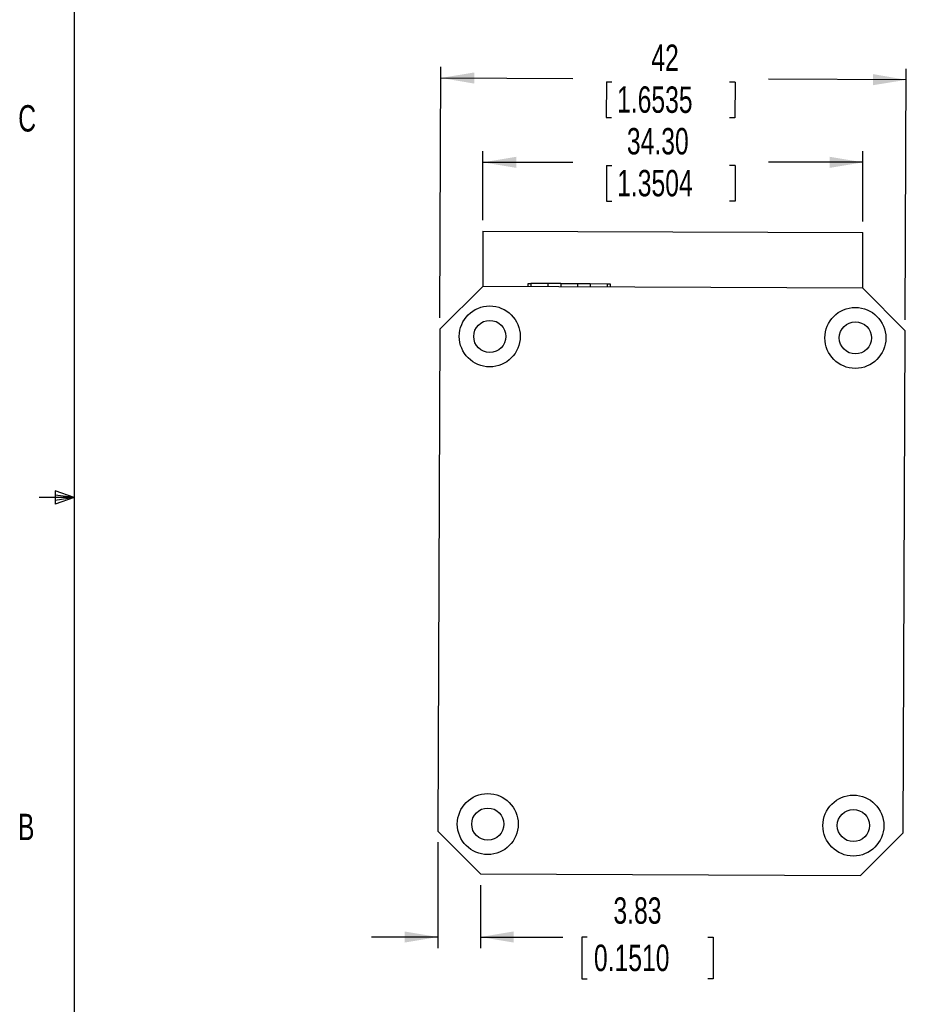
# Model space of a CAD drawing. Extents: x 11 to 421, y 5 to 275.
# Tile 7 of 17: x 11 to 91, y 94 to 183. Entities that reach past the tile are written whole.
import ezdxf
from ezdxf.enums import TextEntityAlignment as Align

# ---------------------------------------------------------------- set-up
doc = ezdxf.new("R2010")
doc.units = 0
doc.layers.get('0').update_dxf_attribs({"linetype": 'CONTINUOUS'})
doc.dimstyles.new('SLDDIMSTYLE0', dxfattribs={"dimtxt": 2.38125, "dimasz": 3, "dimexe": 0, "dimexo": 0.0625, "dimgap": 0.595313, "dimtad": 0, "dimrnd": 1e-09, "dimzin": 4, "dimsah": 1, "dimcen": 0.09, "dimazin": 3, "dimtfac": 1, "dimtofl": 0, "dimtmove": 0, "dimatfit": 3})
doc.dimstyles.new('SLDDIMSTYLE1', dxfattribs={"dimtxt": 2.38125, "dimasz": 3, "dimexe": 0, "dimexo": 0.0625, "dimgap": 0.595313, "dimtad": 0, "dimrnd": 1e-09, "dimzin": 12, "dimsah": 1, "dimcen": 0.09, "dimazin": 3, "dimtfac": 1, "dimtmove": 0, "dimatfit": 3})
doc.dimstyles.new('SLDDIMSTYLE2', dxfattribs={"dimtxt": 2.38125, "dimasz": 3, "dimexe": 0, "dimexo": 0.0625, "dimgap": 0.595313, "dimtad": 0, "dimrnd": 1e-09, "dimzin": 12, "dimsah": 1, "dimcen": 0.09, "dimazin": 3, "dimtfac": 1, "dimtofl": 0, "dimtmove": 0, "dimatfit": 3})

# ---------------------------------------------------------------- blocks, each defined once
blk = doc.blocks.new('_D_4')
at = {"color": 7, "linetype": 'CONTINUOUS'}
for p, q in [((52.803, 165.184), (52.803, 171.39)), ((87.103, 165.044), (87.103, 171.39)), ((52.803, 170.39), (60.912, 170.39)), ((63.948, 170.107), (63.948, 166.891)), ((63.948, 170.107), (64.43, 170.107)), ((75.551, 170.107), (75.068, 170.107)), ((75.551, 170.107), (75.551, 166.891)), ((87.103, 170.39), (78.586, 170.39)), ((63.948, 166.891), (64.43, 166.891)), ((75.551, 166.891), (75.068, 166.891))]:
    blk.add_line(p, q, dxfattribs=at)
for points in [[(52.803, 170.39), (55.803, 169.89), (55.803, 170.89)], [(87.103, 170.39), (84.103, 170.89), (84.103, 169.89)]]:
    blk.add_solid(points, dxfattribs=at)
at = {"color": 7, "linetype": 'CONTINUOUS', "width": 0.7}
for s, p in [('34.30', (65.792, 170.39)), ('1.3504', (64.913, 166.608))]:
    blk.add_text(s, height=2.3813, dxfattribs=at).set_placement(p, align=Align.BOTTOM_LEFT)
blk = doc.blocks.new('_D_5')
at = {"color": 7, "linetype": 'CONTINUOUS'}
for p, q in [((48.921, 156.349), (49.013, 179.006)), ((90.921, 156.178), (91.013, 178.835)), ((49.009, 178.006), (60.912, 177.958)), ((91.009, 177.835), (78.586, 177.886)), ((63.947, 177.662), (63.934, 174.446)), ((63.947, 177.662), (64.429, 177.66)), ((75.55, 177.614), (75.067, 177.616)), ((75.55, 177.614), (75.536, 174.399)), ((63.934, 174.446), (64.416, 174.444)), ((75.536, 174.399), (75.054, 174.401))]:
    blk.add_line(p, q, dxfattribs=at)
for points in [[(49.009, 178.006), (52.007, 177.494), (52.011, 178.494)], [(91.009, 177.835), (88.011, 178.347), (88.007, 177.347)]]:
    blk.add_solid(points, dxfattribs=at)
at = {"color": 7, "linetype": 'CONTINUOUS', "width": 0.7}
for s, p in [('42', (67.991, 177.929)), ('1.6535', (64.897, 174.159))]:
    blk.add_text(s, height=2.3813, rotation=359.76689, dxfattribs=at).set_placement(p, align=Align.BOTTOM_LEFT)
blk = doc.blocks.new('_D_6')
at = {"color": 7, "linetype": 'CONTINUOUS'}
for p, q in [((48.733, 109.05), (48.733, 99.491)), ((52.567, 105.184), (52.567, 99.491)), ((48.733, 100.491), (42.733, 100.491)), ((52.567, 100.491), (60.008, 100.491)), ((62.214, 100.491), (61.731, 100.491)), ((61.731, 100.491), (61.731, 96.707)), ((73.096, 100.491), (73.579, 100.491)), ((73.579, 100.491), (73.579, 96.707)), ((61.731, 96.707), (62.214, 96.707)), ((73.579, 96.707), (73.096, 96.707))]:
    blk.add_line(p, q, dxfattribs=at)
for points in [[(48.733, 100.491), (45.733, 100.991), (45.733, 99.991)], [(52.567, 100.491), (55.567, 99.991), (55.567, 100.991)]]:
    blk.add_solid(points, dxfattribs=at)
at = {"color": 7, "linetype": 'CONTINUOUS', "width": 0.7}
for s, p in [('3.83', (64.577, 100.974, -10.518)), ('0.1510', (62.818, 96.707, -10.518))]:
    blk.add_text(s, height=2.3813, dxfattribs=at).set_placement(p, align=Align.BOTTOM_LEFT)

msp = doc.modelspace()

# ---------------------------------------------------------------- linework, layer by layer
at = {"color": 7, "linetype": 'CONTINUOUS'}
for p, q in [((15.9068, 270.3087), (15.9068, 9.9587)), ((52.8028, 164.1836), (52.7825, 159.1836)), ((52.8028, 164.1836), (87.1026, 164.044)), ((87.0822, 159.044), (87.1026, 164.044)), ((52.7825, 159.1836), (48.9169, 155.3493)), ((87.0822, 159.044), (52.7825, 159.1836)), ((56.8825, 159.1669), (56.8837, 159.4669)), ((58.6837, 159.4596), (57.1337, 159.4659)), ((58.6824, 159.1596), (58.6837, 159.4596)), ((59.8337, 159.4549), (58.6837, 159.4596)), ((59.8337, 159.4549), (59.8324, 159.1549)), ((59.8337, 159.4549), (61.3336, 159.4488)), ((61.3336, 159.4488), (61.3324, 159.1488)), ((61.3336, 159.4488), (62.4836, 159.4441)), ((62.4836, 159.4441), (62.4824, 159.1441)), ((62.4836, 159.4441), (64.0336, 159.4378)), ((64.2836, 159.4368), (64.2824, 159.1368)), ((90.9165, 155.1784), (87.0822, 159.044)), ((48.9169, 155.3493), (48.7326, 110.0497)), ((90.7322, 109.8788), (90.9165, 155.1784)), ((14.2004, 140.7435), (14.2004, 139.5602)), ((15.9068, 140.1337), (14.2004, 140.7435)), ((15.9068, 140.1337), (12.7318, 140.1337)), ((15.9068, 140.1337), (14.2004, 140.3632)), ((15.9068, 140.1337), (14.2004, 139.8718)), ((15.9068, 140.1337), (14.2004, 139.5602)), ((48.7326, 110.0497), (52.5669, 106.184)), ((86.8666, 106.0445), (90.7322, 109.8788)), ((52.5669, 106.184), (86.8666, 106.0445))]:
    msp.add_line(p, q, dxfattribs=at)
at = {"color": 8, "linetype": 'CONTINUOUS'}
for p, q in [((57.1337, 159.4659), (57.1325, 159.1659)), ((64.0324, 159.1378), (64.0336, 159.4378))]:
    msp.add_line(p, q, dxfattribs=at)
at = {"color": 7, "linetype": 'CONTINUOUS', "flags": 128}
for points in [[(56.8837, 159.4669), (56.8885, 159.4669), (56.9027, 159.4668), (56.9258, 159.4667), (56.9569, 159.4666), (56.9948, 159.4665), (57.038, 159.4663), (57.0849, 159.4661), (57.1337, 159.4659)], [(64.0336, 159.4378), (64.0824, 159.4376), (64.1293, 159.4374), (64.1725, 159.4373), (64.2104, 159.4371), (64.2415, 159.437), (64.2646, 159.4369), (64.2788, 159.4368), (64.2836, 159.4368)]]:
    msp.add_lwpolyline(points, dxfattribs=at)
at = {"color": 7, "linetype": 'CONTINUOUS'}
for centre, radius in [((53.4142, 154.681), 2.75), ((86.4139, 154.5467), 2.75), ((53.4142, 154.681), 1.45), ((86.4139, 154.5467), 1.45), ((53.2352, 110.6814), 2.75), ((86.2349, 110.5471), 2.75), ((53.2352, 110.6814), 1.45), ((86.2349, 110.5471), 1.45)]:
    msp.add_circle(centre, radius, dxfattribs=at)

# ---------------------------------------------------------------- texts
at = {"color": 7, "linetype": 'CONTINUOUS', "width": 0.7}
for s, p in [('C', (10.8538, 172.4531)), ('B', (10.8306, 108.5188))]:
    msp.add_text(s, height=2.3813, dxfattribs=at).set_placement(p, align=Align.BOTTOM_LEFT)

# ---------------------------------------------------------------- dimensions: what is measured, and where the dimension line sits
at = {"color": 7, "linetype": 'CONTINUOUS'}
dim = msp.add_linear_dim(base=(91.0087, 177.8352), p1=(48.9169, 155.3493), p2=(90.9165, 155.1784), angle=359.766886, dimstyle='SLDDIMSTYLE2', dxfattribs=at)
dim.commit()
dim.dimension.update_dxf_attribs({"geometry": '_D_5', "text_midpoint": (69.7492, 177.9217), "dimtype": 160})
for base, p1, p2, dimstyle, picture, middle in [((87.1026, 170.3904), (52.8028, 164.1836), (87.1026, 164.044), 'SLDDIMSTYLE0', '_D_4', (69.7492, 170.3904)), ((48.7326, 100.4907), (52.5669, 106.184), (48.7326, 110.0497), 'SLDDIMSTYLE1', '_D_6', (67.6552, 100.4907))]:
    dim = msp.add_linear_dim(base=base, p1=p1, p2=p2, dimstyle=dimstyle, dxfattribs=at)
    dim.commit()
    dim.dimension.update_dxf_attribs({"geometry": picture, "text_midpoint": middle, "dimtype": 160})

doc.saveas('drawing.dxf')
